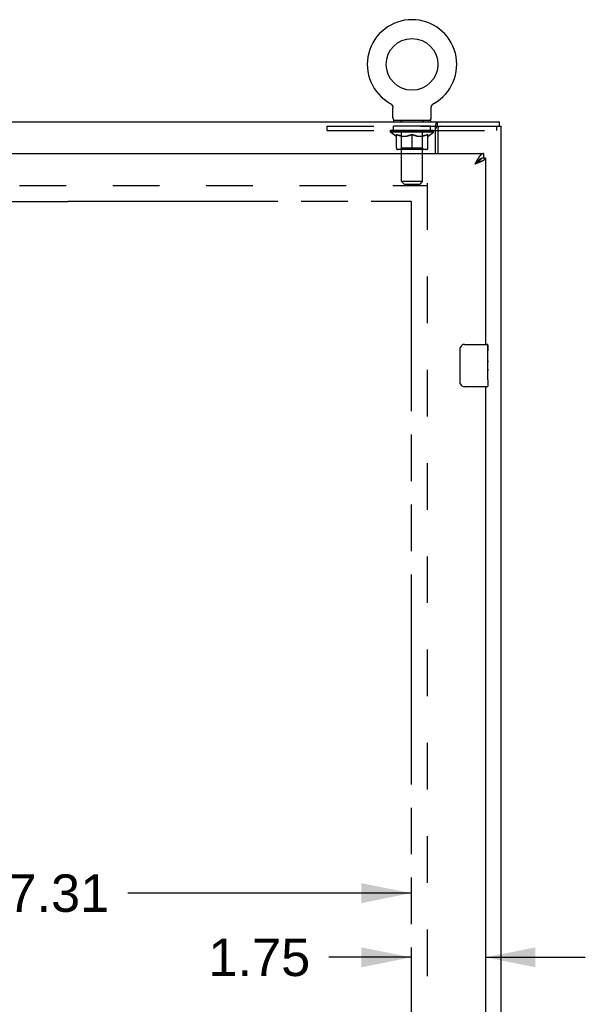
# Model space of a CAD drawing. Header units: inches. Extents: x 0 to 200, y 0 to 129.
# Tile 12 of 21: x 76 to 90, y 79 to 103. Entities that reach past the tile are written whole.
import ezdxf

# ---------------------------------------------------------------- set-up
doc = ezdxf.new("R2010")
doc.units = ezdxf.units.IN
doc.header["$LTSCALE"] = 11
doc.header["$MEASUREMENT"] = 0
doc.linetypes.add('HIDDEN', pattern=[0.2, 0.1, -0.1])
doc.linetypes.add('PHANTOM', pattern=[0.8, 0.45, -0.05, 0.1, -0.05, 0.1, -0.05])
doc.layers.get('0').update_dxf_attribs({"linetype": 'CONTINUOUS'})
for name, color, linetype in [('02___PRT_ALL_AXES', 7, 'CONTINUOUS'), ('AVAILABLE_DOOR_SPACE', 7, 'CONTINUOUS'), ('DEFAULT_2', 8, 'HIDDEN'), ('DIMENSIONS', 7, 'CONTINUOUS')]:
    doc.layers.add(name, color=color, linetype=linetype)
doc.styles.get("Standard").update_dxf_attribs({"font": 'arial.ttf'})
doc.dimstyles.new('DIMSTYLE_1', dxfattribs={"dimtxt": 0.882353, "dimasz": 1.176471, "dimexe": 0.09, "dimexo": 0.07, "dimgap": 0.0375, "dimtad": 0, "dimtih": 1, "dimtoh": 1, "dimzin": 4, "dimdsep": 46, "dimtxsty": 'Standard', "dimblk": '_FILLED', "dimblk1": '_FILLED', "dimblk2": '_FILLED', "dimcen": 0.09, "dimazin": 1, "dimtfac": 1, "dimtdec": 3, "dimtofl": 0, "dimtmove": 0, "dimatfit": 3, "dimldrblk": '_FILLED', "dimfxl": 0, "dimtolj": 1, "dimtzin": 4, "dimarcsym": 0})

# ---------------------------------------------------------------- blocks, each defined once
blk = doc.blocks.new('_FILLED')
at = {"color": 0, "linetype": 'ByBlock'}
blk.add_solid([(0, 0), (-1, 0.2), (-1, -0.2)], dxfattribs=at)
blk = doc.blocks.new('*D6')
at = {"layer": 'DIMENSIONS', "color": 2, "linetype": 'Continuous'}
for p, q in [((85.684, 80.461), (83.747, 80.461)), ((87.434, 80.461), (89.787, 80.461))]:
    blk.add_line(p, q, dxfattribs=at)
at = {"layer": 'DIMENSIONS', "color": 2, "linetype": 'Continuous', "xscale": 1.1764705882, "yscale": 1.1764705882, "zscale": 1.1764705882}
blk.add_blockref('_FILLED', (85.684, 80.461), dxfattribs=at)
at = {"layer": 'DIMENSIONS', "color": 2, "linetype": 'Continuous', "xscale": 1.1764705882, "yscale": 1.1764705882, "zscale": 1.1764705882, "rotation": 180}
blk.add_blockref('_FILLED', (87.434, 80.461), dxfattribs=at)
at = {"layer": 'DIMENSIONS', "color": 2, "linetype": 'Continuous', "insert": (83.306, 80.902), "char_height": 0.8824, "width": 2.39777, "attachment_point": 3, "line_spacing_factor": 0.9}
blk.add_mtext('1.75', dxfattribs=at)
blk = doc.blocks.new('*D7')
at = {"layer": 'DIMENSIONS', "color": 2, "linetype": 'Continuous'}
for p, q in [((68.372, 81.975), (75.045, 81.975)), ((85.684, 81.975), (79.011, 81.975))]:
    blk.add_line(p, q, dxfattribs=at)
at = {"layer": 'DIMENSIONS', "color": 2, "linetype": 'Continuous', "xscale": 1.1764705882, "yscale": 1.1764705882, "zscale": 1.1764705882, "rotation": 180}
blk.add_blockref('_FILLED', (68.372, 81.975), dxfattribs=at)
at = {"layer": 'DIMENSIONS', "color": 2, "linetype": 'Continuous', "xscale": 1.1764705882, "yscale": 1.1764705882, "zscale": 1.1764705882}
blk.add_blockref('_FILLED', (85.684, 81.975), dxfattribs=at)
at = {"layer": 'DIMENSIONS', "color": 2, "linetype": 'Continuous', "insert": (77.028, 82.416), "char_height": 0.8824, "width": 3.08332, "attachment_point": 2, "line_spacing_factor": 0.9}
blk.add_mtext('17.31', dxfattribs=at)

msp = doc.modelspace()

# ---------------------------------------------------------------- linework, layer by layer
at = {"color": 7, "linetype": 'Continuous'}
for p, q in [((85.19, 100.6), (85.19, 100.6)), ((85.19, 100.6), (85.193, 100.597)), ((85.193, 100.597), (85.197, 100.595)), ((85.197, 100.595), (85.201, 100.593)), ((85.201, 100.593), (85.204, 100.59)), ((85.204, 100.59), (85.208, 100.587)), ((85.208, 100.587), (85.211, 100.584)), ((85.211, 100.584), (85.215, 100.581)), ((85.214, 100.581), (85.218, 100.578)), ((85.218, 100.578), (85.221, 100.575)), ((85.221, 100.575), (85.224, 100.572)), ((85.224, 100.572), (85.226, 100.568)), ((85.226, 100.568), (85.229, 100.565)), ((85.229, 100.565), (85.232, 100.561)), ((85.232, 100.561), (85.234, 100.557)), ((85.234, 100.557), (85.236, 100.554)), ((85.236, 100.554), (85.239, 100.55)), ((85.239, 100.55), (85.241, 100.546)), ((85.241, 100.546), (85.243, 100.542)), ((86.168, 100.542), (86.17, 100.546)), ((86.17, 100.546), (86.172, 100.55)), ((86.172, 100.55), (86.174, 100.554)), ((86.174, 100.554), (86.177, 100.557)), ((86.177, 100.557), (86.179, 100.561)), ((86.179, 100.561), (86.182, 100.565)), ((86.182, 100.565), (86.184, 100.568)), ((86.184, 100.568), (86.187, 100.572)), ((86.187, 100.572), (86.19, 100.575)), ((86.19, 100.575), (86.193, 100.578)), ((86.193, 100.578), (86.196, 100.581)), ((86.196, 100.581), (86.2, 100.584)), ((86.2, 100.584), (86.203, 100.587)), ((86.203, 100.587), (86.206, 100.59)), ((86.206, 100.59), (86.21, 100.593)), ((86.21, 100.593), (86.214, 100.595)), ((86.214, 100.595), (86.217, 100.597)), ((86.214, 100.595), (86.215, 100.596)), ((86.217, 100.597), (86.221, 100.6)), ((86.221, 100.6), (86.221, 100.6)), ((85.243, 100.542), (85.244, 100.538)), ((85.244, 100.538), (85.246, 100.534)), ((85.246, 100.534), (85.247, 100.529)), ((85.247, 100.529), (85.249, 100.525)), ((85.249, 100.525), (85.25, 100.521)), ((85.253, 100.495), (85.253, 100.491)), ((85.253, 100.255), (85.253, 100.491)), ((86.157, 100.491), (86.157, 100.495)), ((86.157, 100.255), (86.157, 100.491)), ((86.158, 100.503), (86.159, 100.508)), ((86.159, 100.512), (86.16, 100.517)), ((86.16, 100.517), (86.161, 100.521)), ((86.161, 100.521), (86.162, 100.525)), ((86.162, 100.525), (86.164, 100.529)), ((86.164, 100.529), (86.165, 100.534)), ((86.165, 100.534), (86.167, 100.538)), ((86.167, 100.538), (86.168, 100.542)), ((39.861, 100.165), (87.757, 100.165)), ((85.268, 100.195), (85.268, 100.165)), ((86.143, 100.195), (85.268, 100.195)), ((86.143, 100.195), (86.143, 100.165)), ((86.302, 100.061), (86.302, 100.165)), ((87.757, 100.165), (87.757, 100.061)), ((86.257, 99.415), (86.257, 100.068)), ((86.257, 99.957), (86.31, 99.957)), ((87.392, 99.415), (87.392, 99.311)), ((87.204, 99.186), (87.188, 99.168)), ((87.196, 99.174), (87.188, 99.168)), ((87.209, 99.182), (87.196, 99.174)), ((87.213, 99.196), (87.204, 99.186)), ((87.217, 99.187), (87.209, 99.182)), ((87.22, 99.203), (87.213, 99.196)), ((87.225, 99.192), (87.217, 99.187)), ((87.226, 99.21), (87.22, 99.203)), ((87.233, 99.197), (87.225, 99.192)), ((87.33, 99.295), (87.328, 99.294)), ((87.434, 99.311), (87.392, 99.311)), ((86.84, 94.015), (86.84, 94.815)), ((86.939, 94.915), (87.479, 94.915)), ((87.494, 94.9), (87.494, 94.761)), ((87.494, 94.53), (87.494, 94.499)), ((87.494, 94.333), (87.494, 94.3)), ((87.494, 94.076), (87.494, 93.93)), ((87.479, 93.915), (86.939, 93.915))]:
    msp.add_line(p, q, dxfattribs=at)
at = {"color": 3, "linetype": 'Continuous'}
for p, q in [((86.302, 100.061), (87.809, 100.061)), ((86.31, 99.998), (86.31, 99.415)), ((87.809, 40.269), (87.809, 100.061)), ((64.789, 99.415), (87.392, 99.415)), ((87.204, 99.199), (87.188, 99.168)), ((87.206, 99.175), (87.188, 99.168)), ((87.21, 99.211), (87.204, 99.199)), ((87.223, 99.181), (87.206, 99.175)), ((87.217, 99.222), (87.21, 99.211)), ((87.235, 99.186), (87.223, 99.181)), ((87.246, 99.19), (87.235, 99.186)), ((87.257, 99.194), (87.246, 99.19)), ((87.285, 99.205), (87.274, 99.201)), ((87.434, 99.311), (87.434, 94.915)), ((87.434, 93.915), (87.434, 70.665))]:
    msp.add_line(p, q, dxfattribs=at)
at = {"color": 7, "linetype": 'Continuous'}
for points in [[(85.25, 100.521), (85.251, 100.517), (85.252, 100.512)], [(85.251, 100.517), (85.252, 100.512), (85.252, 100.508), (85.253, 100.503), (85.253, 100.499), (85.253, 100.495)], [(85.253, 100.503), (85.253, 100.499), (85.253, 100.495)], [(86.157, 100.491), (86.157, 100.495), (86.158, 100.499), (86.158, 100.503), (86.159, 100.508), (86.159, 100.512)], [(86.257, 100.068), (86.258, 100.07), (86.26, 100.073), (86.261, 100.076), (86.262, 100.08), (86.264, 100.084), (86.265, 100.089), (86.266, 100.094), (86.267, 100.099), (86.269, 100.104)], [(86.269, 100.104), (86.271, 100.114), (86.272, 100.119), (86.273, 100.124), (86.275, 100.129), (86.276, 100.134), (86.278, 100.139), (86.279, 100.143), (86.281, 100.147), (86.283, 100.151), (86.284, 100.154), (86.286, 100.156), (86.289, 100.159), (86.291, 100.161), (86.293, 100.163), (86.296, 100.164), (86.298, 100.164), (86.3, 100.165), (86.302, 100.165)], [(87.328, 99.294), (87.325, 99.292), (87.322, 99.291), (87.319, 99.289), (87.316, 99.287), (87.313, 99.285), (87.309, 99.283), (87.306, 99.281), (87.303, 99.279), (87.3, 99.276), (87.297, 99.274), (87.293, 99.272), (87.29, 99.269), (87.287, 99.267), (87.284, 99.264), (87.281, 99.261), (87.277, 99.259), (87.274, 99.256), (87.271, 99.253), (87.268, 99.25), (87.265, 99.248), (87.261, 99.245), (87.258, 99.242), (87.255, 99.239), (87.252, 99.236), (87.249, 99.232), (87.245, 99.229), (87.242, 99.226), (87.239, 99.223), (87.236, 99.22), (87.233, 99.216), (87.226, 99.21)], [(87.328, 99.294), (87.327, 99.292), (87.327, 99.29), (87.326, 99.287), (87.324, 99.284), (87.323, 99.282), (87.322, 99.279), (87.32, 99.277), (87.319, 99.274), (87.317, 99.271), (87.315, 99.269), (87.313, 99.266), (87.311, 99.263), (87.309, 99.261), (87.307, 99.258), (87.305, 99.255), (87.302, 99.253), (87.3, 99.25), (87.297, 99.248), (87.294, 99.245), (87.292, 99.242), (87.289, 99.24), (87.286, 99.237), (87.283, 99.234), (87.28, 99.232), (87.276, 99.229), (87.273, 99.226), (87.27, 99.224), (87.266, 99.221), (87.263, 99.219), (87.259, 99.216), (87.256, 99.213), (87.252, 99.211), (87.248, 99.208), (87.244, 99.205), (87.241, 99.203), (87.237, 99.2), (87.233, 99.197)], [(87.392, 99.311), (87.389, 99.311), (87.386, 99.311), (87.383, 99.31), (87.38, 99.31), (87.376, 99.31), (87.373, 99.309), (87.37, 99.309), (87.367, 99.308), (87.364, 99.307), (87.36, 99.307), (87.357, 99.306), (87.354, 99.305), (87.351, 99.304), (87.348, 99.303), (87.345, 99.301), (87.341, 99.3), (87.338, 99.299), (87.335, 99.297), (87.332, 99.296), (87.33, 99.295)], [(86.84, 94.815), (86.84, 94.821), (86.84, 94.827), (86.841, 94.834), (86.843, 94.839), (86.844, 94.845), (86.846, 94.851)], [(86.846, 93.979), (86.844, 93.984), (86.843, 93.99), (86.841, 93.996), (86.84, 94.002), (86.84, 94.009), (86.84, 94.015)]]:
    msp.add_lwpolyline(points, dxfattribs=at)
at = {"color": 3, "linetype": 'Continuous'}
for points in [[(86.257, 100.005), (86.259, 100.005), (86.261, 100.006), (86.263, 100.007), (86.265, 100.008), (86.267, 100.009), (86.269, 100.01), (86.271, 100.012), (86.272, 100.014), (86.274, 100.016), (86.275, 100.018), (86.277, 100.02), (86.278, 100.022), (86.279, 100.025), (86.28, 100.027), (86.282, 100.03), (86.283, 100.033), (86.284, 100.036), (86.286, 100.041)], [(86.286, 100.041), (86.287, 100.044), (86.288, 100.046), (86.289, 100.049), (86.29, 100.051), (86.291, 100.053), (86.293, 100.055), (86.294, 100.057), (86.295, 100.058), (86.297, 100.059), (86.298, 100.06), (86.3, 100.061), (86.301, 100.061), (86.302, 100.061)], [(87.392, 99.415), (87.389, 99.415), (87.386, 99.415), (87.383, 99.414), (87.38, 99.414), (87.376, 99.413), (87.373, 99.412), (87.37, 99.411), (87.367, 99.41), (87.364, 99.409), (87.36, 99.407), (87.357, 99.406), (87.354, 99.404), (87.351, 99.402), (87.348, 99.4), (87.345, 99.398), (87.341, 99.396), (87.338, 99.394), (87.335, 99.391), (87.332, 99.389), (87.329, 99.386), (87.325, 99.383), (87.322, 99.38), (87.319, 99.377), (87.316, 99.373), (87.313, 99.37), (87.309, 99.366), (87.306, 99.363), (87.303, 99.359), (87.3, 99.355), (87.297, 99.351), (87.293, 99.347), (87.29, 99.343), (87.287, 99.338), (87.284, 99.334), (87.281, 99.329), (87.277, 99.325), (87.274, 99.32), (87.271, 99.315)], [(87.271, 99.315), (87.268, 99.31), (87.265, 99.305), (87.261, 99.3), (87.258, 99.295), (87.255, 99.29), (87.252, 99.285), (87.249, 99.279), (87.245, 99.274), (87.242, 99.268), (87.239, 99.263), (87.236, 99.257), (87.233, 99.251), (87.229, 99.246), (87.226, 99.24), (87.223, 99.234), (87.217, 99.222)], [(87.274, 99.201), (87.263, 99.196), (87.257, 99.194)], [(87.331, 99.225), (87.326, 99.222), (87.321, 99.22), (87.316, 99.218), (87.311, 99.216), (87.306, 99.214), (87.301, 99.212), (87.296, 99.209), (87.29, 99.207), (87.285, 99.205)], [(87.434, 99.311), (87.434, 99.309), (87.434, 99.307), (87.434, 99.304), (87.433, 99.302), (87.433, 99.3), (87.432, 99.298), (87.431, 99.296), (87.43, 99.294), (87.429, 99.291), (87.427, 99.289), (87.426, 99.287), (87.424, 99.285), (87.423, 99.283), (87.421, 99.281), (87.419, 99.278), (87.417, 99.276), (87.415, 99.274), (87.412, 99.272), (87.41, 99.27), (87.407, 99.268), (87.404, 99.266), (87.401, 99.263), (87.398, 99.261), (87.395, 99.259), (87.392, 99.257), (87.389, 99.255), (87.385, 99.253), (87.382, 99.25), (87.378, 99.248), (87.374, 99.246), (87.37, 99.244), (87.366, 99.242), (87.362, 99.24), (87.358, 99.237), (87.354, 99.235), (87.349, 99.233), (87.345, 99.231), (87.34, 99.229), (87.336, 99.227), (87.331, 99.225)]]:
    msp.add_lwpolyline(points, dxfattribs=at)
at = {"color": 7, "linetype": 'Continuous'}
msp.add_circle((85.705, 101.519), 0.609, dxfattribs=at)
for centre, radius, start, end in [((85.705, 101.519), 1.054, 299.1042, 240.8958), ((85.313, 100.255), 0.06, 180, 270), ((86.097, 100.255), 0.06, 270, 360), ((86.939, 94.815), 0.1, 90, 158.7946), ((87.479, 94.9), 0.015, 0, 90), ((86.939, 94.015), 0.1, 201.1999, 270), ((87.479, 93.93), 0.015, 270, 360)]:
    msp.add_arc(centre, radius, start, end, dxfattribs=at)
at = {"color": 3, "linetype": 'Continuous'}
msp.add_arc((86.372, 99.998), 0.0625, 90, 180, dxfattribs=at)
at = {"layer": '02___PRT_ALL_AXES', "color": 8, "linetype": 'HIDDEN'}
for p, q in [((85.268, 99.957), (85.268, 100.061)), ((86.143, 100.061), (85.268, 100.061)), ((86.143, 99.957), (85.268, 99.957)), ((86.143, 99.957), (86.143, 100.061))]:
    msp.add_line(p, q, dxfattribs=at)
at = {"layer": '02___PRT_ALL_AXES', "color": 7, "linetype": 'Continuous'}
for p, q in [((87.487, 94.761), (87.487, 94.53)), ((87.494, 94.761), (87.487, 94.761)), ((87.494, 94.336), (87.494, 94.9)), ((87.494, 94.593), (87.487, 94.593)), ((87.494, 94.53), (87.487, 94.53)), ((87.487, 94.3), (87.487, 94.163)), ((87.494, 94.3), (87.487, 94.3)), ((87.494, 94.494), (87.489, 94.494)), ((87.493, 94.361), (87.491, 94.383)), ((87.493, 94.363), (87.494, 94.363)), ((87.494, 94.076), (87.494, 94.333)), ((87.489, 94.132), (87.494, 94.132)), ((87.494, 94.076), (87.494, 93.93))]:
    msp.add_line(p, q, dxfattribs=at)
for points in [[(87.491, 94.383), (87.49, 94.394), (87.489, 94.406), (87.489, 94.419), (87.488, 94.431), (87.488, 94.444), (87.487, 94.457), (87.488, 94.47), (87.488, 94.482), (87.489, 94.495), (87.489, 94.507), (87.49, 94.519)], [(87.494, 94.333), (87.494, 94.341), (87.494, 94.351), (87.493, 94.361)], [(87.489, 94.127), (87.488, 94.136), (87.488, 94.145), (87.488, 94.154), (87.487, 94.163)], [(87.494, 94.076), (87.494, 94.079), (87.494, 94.084), (87.493, 94.089), (87.493, 94.096), (87.492, 94.103), (87.491, 94.11), (87.49, 94.118), (87.489, 94.127)]]:
    msp.add_lwpolyline(points, dxfattribs=at)
msp.add_ellipse((87.231, 94.499), major_axis=(0.263, 0), ratio=0.432808, start_param=0, end_param=0.179988, dxfattribs=at)
at = {"layer": 'AVAILABLE_DOOR_SPACE', "color": 4, "linetype": 'PHANTOM'}
for p, q in [((74.591, 98.289), (77.591, 98.289)), ((77.591, 98.289), (77.591, 98.29)), ((77.591, 98.29), (85.684, 98.29)), ((85.684, 98.29), (85.684, 42.04))]:
    msp.add_line(p, q, dxfattribs=at)
at = {"layer": 'DEFAULT_2', "color": 8, "linetype": 'HIDDEN'}
for p, q in [((85.19, 100.6), (85.19, 100.6)), ((85.196, 100.596), (85.197, 100.595)), ((86.221, 100.6), (86.221, 100.6)), ((85.455, 100.195), (85.455, 100.165)), ((85.456, 98.755), (85.456, 100.165)), ((85.954, 98.755), (85.954, 100.165)), ((85.955, 100.195), (85.955, 100.165)), ((83.705, 99.957), (83.705, 100.061)), ((83.705, 100.061), (86.302, 100.061)), ((83.705, 99.957), (86.257, 99.957)), ((85.199, 99.92), (85.199, 99.957)), ((86.212, 99.92), (85.199, 99.92)), ((85.327, 99.83), (85.199, 99.92)), ((85.207, 99.952), (85.207, 99.957)), ((85.214, 99.949), (85.214, 99.952)), ((85.214, 99.949), (86.197, 99.949)), ((85.221, 99.949), (85.221, 99.952)), ((85.222, 99.949), (85.222, 99.952)), ((85.23, 99.952), (85.23, 99.957)), ((85.243, 99.949), (85.243, 99.952)), ((85.244, 99.949), (85.244, 99.952)), ((85.267, 99.952), (85.267, 99.957)), ((85.279, 99.949), (85.279, 99.952)), ((85.281, 99.949), (85.281, 99.952)), ((85.444, 99.951), (85.283, 99.951)), ((85.318, 99.952), (85.318, 99.957)), ((85.319, 99.949), (85.319, 99.951)), ((85.319, 99.949), (85.319, 99.951)), ((85.322, 99.949), (85.322, 99.951)), ((85.327, 99.949), (85.327, 99.952)), ((85.327, 99.949), (85.327, 99.951)), ((85.33, 99.949), (85.33, 99.952)), ((85.333, 99.949), (85.333, 99.952)), ((85.335, 99.54), (85.335, 99.865)), ((85.336, 99.949), (85.336, 99.951)), ((85.348, 99.949), (85.348, 99.951)), ((85.362, 99.949), (85.362, 99.951)), ((85.363, 99.949), (85.363, 99.953)), ((85.379, 99.949), (85.379, 99.951)), ((85.379, 99.949), (85.379, 99.951)), ((85.38, 99.952), (85.38, 99.957)), ((85.388, 99.949), (85.388, 99.952)), ((85.391, 99.949), (85.391, 99.952)), ((85.399, 99.949), (85.399, 99.951)), ((85.408, 99.949), (85.408, 99.955)), ((85.42, 99.949), (85.42, 99.951)), ((85.422, 99.949), (85.422, 99.951)), ((85.444, 99.949), (85.444, 99.951)), ((85.498, 99.951), (85.448, 99.951)), ((85.452, 99.952), (85.452, 99.957)), ((85.455, 99.542), (85.455, 99.917)), ((85.458, 99.949), (85.458, 99.952)), ((85.462, 99.949), (85.462, 99.952)), ((85.466, 99.949), (85.466, 99.956)), ((85.47, 99.949), (85.47, 99.951)), ((85.478, 99.949), (85.478, 99.951)), ((85.498, 99.949), (85.498, 99.951)), ((85.558, 99.951), (85.51, 99.951)), ((85.526, 99.949), (85.526, 99.951)), ((85.532, 99.952), (85.532, 99.957)), ((85.535, 99.949), (85.535, 99.952)), ((85.537, 99.949), (85.537, 99.956)), ((85.539, 99.949), (85.539, 99.952)), ((85.545, 99.949), (85.545, 99.952)), ((85.558, 99.949), (85.558, 99.951)), ((85.622, 99.951), (85.578, 99.951)), ((85.589, 99.949), (85.589, 99.951)), ((85.614, 99.951), (85.676, 99.955)), ((85.618, 99.952), (85.618, 99.957)), ((85.618, 99.952), (85.618, 99.957)), ((85.618, 99.957), (85.618, 99.957)), ((85.618, 99.949), (85.618, 99.952)), ((85.621, 99.949), (85.621, 99.952)), ((85.622, 99.949), (85.622, 99.952)), ((85.622, 99.949), (85.622, 99.951)), ((85.65, 99.951), (85.702, 99.951)), ((85.655, 99.949), (85.655, 99.951)), ((85.659, 99.951), (85.659, 99.954)), ((85.676, 99.951), (85.676, 99.955)), ((85.689, 99.949), (85.689, 99.951)), ((85.703, 99.952), (85.703, 99.952)), ((85.703, 99.949), (85.703, 99.952)), ((85.703, 99.949), (85.703, 99.952)), ((85.705, 99.952), (85.705, 99.957)), ((85.705, 99.957), (85.797, 99.951)), ((85.705, 99.511), (85.705, 99.865)), ((85.707, 99.949), (85.707, 99.952)), ((85.707, 99.952), (85.708, 99.952)), ((85.708, 99.949), (85.708, 99.952)), ((85.722, 99.949), (85.722, 99.951)), ((85.722, 99.951), (85.761, 99.951)), ((85.756, 99.949), (85.756, 99.951)), ((85.789, 99.949), (85.789, 99.952)), ((85.789, 99.949), (85.789, 99.951)), ((85.789, 99.951), (85.833, 99.951)), ((85.79, 99.949), (85.79, 99.952)), ((85.793, 99.952), (85.793, 99.957)), ((85.793, 99.952), (85.793, 99.957)), ((85.793, 99.957), (85.793, 99.957)), ((85.793, 99.949), (85.793, 99.952)), ((85.822, 99.949), (85.822, 99.951)), ((85.853, 99.949), (85.853, 99.951)), ((85.853, 99.951), (85.901, 99.951)), ((85.866, 99.949), (85.866, 99.952)), ((85.872, 99.949), (85.872, 99.952)), ((85.874, 99.949), (85.874, 99.956)), ((85.876, 99.949), (85.876, 99.952)), ((85.879, 99.952), (85.879, 99.957)), ((85.884, 99.949), (85.884, 99.951)), ((85.913, 99.949), (85.913, 99.951)), ((85.913, 99.951), (85.963, 99.951)), ((85.932, 99.949), (85.932, 99.951)), ((85.941, 99.949), (85.941, 99.951)), ((85.945, 99.949), (85.945, 99.956)), ((85.949, 99.949), (85.949, 99.952)), ((85.953, 99.949), (85.953, 99.952)), ((85.955, 99.542), (85.955, 99.917)), ((85.959, 99.952), (85.959, 99.957)), ((85.967, 99.949), (85.967, 99.951)), ((85.967, 99.951), (86.128, 99.951)), ((85.989, 99.949), (85.989, 99.951)), ((85.991, 99.949), (85.991, 99.951)), ((86.003, 99.949), (86.003, 99.955)), ((86.012, 99.949), (86.012, 99.951)), ((86.02, 99.949), (86.02, 99.952)), ((86.023, 99.949), (86.023, 99.952)), ((86.031, 99.952), (86.031, 99.957)), ((86.032, 99.949), (86.032, 99.951)), ((86.032, 99.949), (86.032, 99.951)), ((86.048, 99.949), (86.048, 99.953)), ((86.049, 99.949), (86.049, 99.951)), ((86.063, 99.949), (86.063, 99.951)), ((86.074, 99.949), (86.074, 99.951)), ((86.076, 99.54), (86.076, 99.865)), ((86.078, 99.949), (86.078, 99.952)), ((86.081, 99.949), (86.081, 99.952)), ((86.083, 99.949), (86.083, 99.952)), ((86.083, 99.949), (86.083, 99.951)), ((86.084, 99.83), (86.212, 99.92)), ((86.089, 99.949), (86.089, 99.951)), ((86.092, 99.949), (86.092, 99.951)), ((86.092, 99.949), (86.092, 99.951)), ((86.093, 99.952), (86.093, 99.957)), ((86.13, 99.949), (86.13, 99.952)), ((86.132, 99.949), (86.132, 99.952)), ((86.144, 99.952), (86.144, 99.957)), ((86.167, 99.949), (86.167, 99.952)), ((86.168, 99.949), (86.168, 99.952)), ((86.181, 99.952), (86.181, 99.957)), ((86.189, 99.949), (86.189, 99.952)), ((86.19, 99.949), (86.19, 99.952)), ((86.197, 99.949), (86.197, 99.952)), ((86.204, 99.952), (86.204, 99.957)), ((86.212, 99.92), (86.212, 99.957)), ((86.31, 99.957), (87.705, 99.957)), ((87.705, 99.957), (87.705, 100.061)), ((85.327, 99.83), (85.335, 99.83)), ((85.449, 99.83), (85.592, 99.83)), ((85.818, 99.83), (85.962, 99.83)), ((86.076, 99.83), (86.084, 99.83)), ((86.046, 99.511), (85.365, 99.511)), ((85.455, 99.542), (85.424, 99.511)), ((85.955, 99.542), (85.455, 99.542)), ((85.955, 99.542), (85.987, 99.511)), ((85.954, 98.755), (85.456, 98.755)), ((85.516, 98.695), (85.456, 98.755)), ((85.516, 98.695), (85.894, 98.695)), ((85.894, 98.695), (85.954, 98.755)), ((86.059, 98.717), (86.059, 41.613)), ((65.455, 98.665), (86.059, 98.665))]:
    msp.add_line(p, q, dxfattribs=at)
for points in [[(85.455, 99.83), (85.435, 99.834), (85.415, 99.838), (85.395, 99.844), (85.376, 99.85), (85.355, 99.857), (85.335, 99.865)], [(85.335, 99.864), (85.355, 99.857), (85.374, 99.85), (85.393, 99.844), (85.411, 99.839), (85.43, 99.834), (85.449, 99.83)], [(85.705, 99.865), (85.685, 99.857), (85.664, 99.85), (85.644, 99.844), (85.624, 99.838), (85.604, 99.834), (85.585, 99.83)], [(85.592, 99.83), (85.611, 99.834), (85.63, 99.839), (85.648, 99.844), (85.667, 99.85), (85.686, 99.856), (85.705, 99.864)], [(85.826, 99.83), (85.806, 99.834), (85.786, 99.839), (85.766, 99.844), (85.746, 99.85), (85.726, 99.857), (85.705, 99.865)], [(85.705, 99.864), (85.725, 99.856), (85.744, 99.85), (85.763, 99.844), (85.781, 99.838), (85.8, 99.834), (85.818, 99.83)], [(86.076, 99.865), (86.055, 99.857), (86.035, 99.85), (86.015, 99.844), (85.995, 99.838), (85.976, 99.834), (85.956, 99.83)], [(85.962, 99.83), (85.981, 99.834), (86, 99.839), (86.018, 99.844), (86.037, 99.85), (86.057, 99.857), (86.076, 99.864)]]:
    msp.add_lwpolyline(points, dxfattribs=at)
for centre, radius, start, end in [((85.426, 100.165), 0.03, 0, 90), ((85.984, 100.165), 0.03, 90, 180), ((85.424, 99.917), 0.0318, 0, 90), ((85.987, 99.917), 0.0318, 90, 180), ((85.365, 99.54), 0.0296, 180, 270), ((86.046, 99.54), 0.0296, 270, 360)]:
    msp.add_arc(centre, radius, start, end, dxfattribs=at)
for centre, major_axis, ratio, start_param, end_param in [((85.705, 99.957), (0.506, 0.005), 0.05963, 2.96643, 3.140963), ((85.183, 99.947), (0.158, 0), 0.060556, 0.430652, 1.470503), ((85.705, 99.957), (0.506, 0), 0.060556, -3.141593, -2.96706), ((85.183, 99.942), (0.158, 0.002), 0.05963, 1.376596, 1.469874), ((85.705, 99.957), (0.506, 0.011), 0.05688, 2.791345, 2.965878), ((85.164, 99.947), (0.158, 0.002), 0.05963, 0.25549, 1.295341), ((85.219, 99.947), (0.158, -0.002), 0.05963, 0.605815, 1.645666), ((85.705, 99.957), (0.506, -0.005), 0.05963, -2.96643, -2.791898), ((85.219, 99.942), (0.158, 0), 0.060556, 1.551758, 1.645036), ((85.164, 99.942), (0.158, 0.003), 0.05688, 1.20151, 1.294789), ((85.22, 99.944), (0.131, 0.001), 0.05963, 1.065228, 1.614276), ((85.204, 99.944), (0.131, 0.003), 0.05688, 0.890143, 1.43919), ((85.25, 99.944), (0.131, 0), 0.060556, 1.240391, 1.789438), ((85.705, 99.957), (0.506, 0.015), 0.052395, 2.616403, 2.790936), ((85.161, 99.947), (0.158, 0.003), 0.05688, 0.080405, 1.120256), ((85.269, 99.947), (0.158, -0.003), 0.05688, 0.7809, 1.820751), ((85.705, 99.957), (0.506, -0.011), 0.05688, -2.791345, -2.616812), ((85.269, 99.942), (0.158, -0.002), 0.05963, 1.72692, 1.820198), ((85.161, 99.942), (0.158, 0.005), 0.052395, 1.026568, 1.119847), ((85.203, 99.944), (0.131, 0.004), 0.052395, 0.715201, 1.264248), ((85.295, 99.944), (0.131, -0.001), 0.05963, 1.415553, 1.9646), ((85.705, 99.957), (0.506, 0.02), 0.046319, 2.441654, 2.616187), ((85.332, 99.947), (0.158, -0.005), 0.052395, 0.955842, 1.995693), ((85.705, 99.957), (0.506, -0.015), 0.052395, -2.616403, -2.44187), ((85.175, 99.947), (0.158, 0.005), 0.052395, -0.094537, 0.945314), ((85.332, 99.942), (0.158, -0.003), 0.05688, 1.902006, 1.995284), ((85.175, 99.942), (0.158, 0.006), 0.046319, 0.851819, 0.945098), ((85.218, 99.944), (0.131, 0.005), 0.046319, 0.540452, 1.089499), ((85.351, 99.944), (0.131, -0.003), 0.05688, 1.590638, 2.139686), ((85.705, 99.957), (0.506, 0.024), 0.038841, 2.267123, 2.441656), ((85.407, 99.947), (0.158, -0.006), 0.046319, 1.130591, 2.170442), ((85.204, 99.947), (0.158, 0.006), 0.046319, -0.269286, 0.770565), ((85.705, 99.957), (0.506, -0.02), 0.046319, -2.441654, -2.267121), ((85.407, 99.942), (0.158, -0.005), 0.052395, 2.076947, 2.170226), ((85.204, 99.942), (0.158, 0.007), 0.038841, 0.677289, 0.770567), ((85.248, 99.944), (0.131, 0.006), 0.038841, 0.365921, 0.914969), ((85.419, 99.944), (0.131, -0.004), 0.052395, 1.76558, 2.314627), ((85.705, 99.957), (0.506, 0.027), 0.030195, 2.09281, 2.267343), ((85.491, 99.947), (0.158, -0.007), 0.038841, 1.305122, 2.344973), ((85.249, 99.947), (0.158, 0.007), 0.038841, -0.443817, 0.596034), ((85.705, 99.957), (0.506, -0.024), 0.038841, -2.267123, -2.092591), ((85.491, 99.942), (0.158, -0.006), 0.046319, 2.251696, 2.344975), ((85.249, 99.942), (0.158, 0.008), 0.030195, 0.502975, 0.596254), ((85.291, 99.944), (0.131, 0.007), 0.030195, 0.191608, 0.740655), ((85.495, 99.944), (0.131, -0.005), 0.046319, 1.940329, 2.489376), ((85.308, 99.947), (0.158, 0.008), 0.030195, -0.61813, 0.421721), ((85.705, 99.957), (0.506, 0.029), 0.020645, 1.918687, 2.09322), ((85.581, 99.947), (0.158, -0.008), 0.030195, 1.479435, 2.519286), ((85.705, 99.957), (0.506, -0.027), 0.030195, -2.09281, -1.918277), ((85.581, 99.942), (0.158, -0.007), 0.038841, 2.426227, 2.519505), ((85.308, 99.942), (0.158, 0.009), 0.020645, 0.328852, 0.422131), ((85.347, 99.944), (0.131, 0.007), 0.020645, 0.017485, 0.566532), ((85.578, 99.944), (0.131, -0.006), 0.038841, 2.11486, 2.663907), ((85.379, 99.947), (0.158, 0.009), 0.020645, -0.792253, 0.247598), ((85.705, 99.957), (0.506, 0.03), 0.010478, 1.744704, 1.919237), ((85.675, 99.947), (0.158, -0.009), 0.020645, 1.653558, 2.693409), ((85.705, 99.957), (0.506, -0.029), 0.020645, -1.918687, -1.744154), ((85.675, 99.942), (0.158, -0.008), 0.030195, 2.60054, 2.693819), ((85.379, 99.942), (0.158, 0.009), 0.010478, 0.154869, 0.248148), ((85.414, 99.944), (0.131, 0.008), 0.010478, 6.126688, 6.675735), ((85.665, 99.944), (0.131, -0.007), 0.030195, 2.289173, 2.83822), ((85.46, 99.947), (0.158, 0.009), 0.010478, -0.966236, -0.000846), ((85.77, 99.947), (0.158, -0.009), 0.010478, 1.827541, 2.867392), ((85.705, 99.957), (0.506, -0.03), 0.010478, -1.744704, -1.570171), ((85.77, 99.942), (0.158, -0.009), 0.020645, 2.774664, 2.867942), ((85.752, 99.944), (0.131, -0.007), 0.020645, 2.463296, 3.012344), ((85.641, 99.947), (0.158, 0.009), 0.010478, 0.274201, 1.314052), ((85.572, 99.944), (0.131, 0.008), 0.010478, -0.000298, 0.504314), ((85.548, 99.942), (0.158, 0.009), 0.010478, 0.192946, 0.399283), ((85.705, 99.957), (0.506, 0.03), 0.010478, -1.578586, -1.396888), ((85.863, 99.942), (0.158, -0.009), 0.010478, 2.948646, 3.041925), ((85.839, 99.944), (0.131, -0.008), 0.010478, 2.637279, 3.142076), ((85.736, 99.947), (0.158, 0.009), 0.020645, 0.448184, 1.488034), ((85.658, 99.944), (0.131, 0.007), 0.020645, 0.129249, 0.678296), ((85.641, 99.942), (0.158, 0.009), 0.020645, 0.273651, 0.366929), ((85.705, 99.957), (0.506, 0.029), 0.020645, -1.397439, -1.222906), ((85.951, 99.947), (0.158, -0.009), 0.010478, -3.140747, -2.175357), ((85.705, 99.957), (0.506, -0.03), 0.010478, 1.222355, 1.396888), ((85.83, 99.947), (0.158, 0.008), 0.030195, 0.622307, 1.662158), ((85.746, 99.944), (0.131, 0.007), 0.030195, 0.303372, 0.852419), ((85.997, 99.944), (0.131, -0.008), 0.010478, 2.749043, 3.29809), ((86.032, 99.947), (0.158, -0.009), 0.020645, 2.893995, 3.933846), ((85.736, 99.942), (0.158, 0.008), 0.030195, 0.447774, 0.541052), ((86.032, 99.942), (0.158, -0.009), 0.010478, 2.893445, 2.986723), ((85.92, 99.947), (0.158, 0.007), 0.038841, 0.79662, 1.836471), ((85.705, 99.957), (0.506, 0.027), 0.030195, -1.223315, -1.048783), ((85.705, 99.957), (0.506, -0.029), 0.020645, 1.048373, 1.222906), ((85.833, 99.944), (0.131, 0.006), 0.038841, 0.477686, 1.026733), ((86.064, 99.944), (0.131, -0.007), 0.020645, 2.57506, 3.124108), ((86.103, 99.947), (0.158, -0.008), 0.030195, 2.719872, 3.759723), ((86.004, 99.947), (0.158, 0.006), 0.046319, 0.971151, 2.011002), ((85.83, 99.942), (0.158, 0.007), 0.038841, 0.622087, 0.715366), ((86.103, 99.942), (0.158, -0.009), 0.020645, 2.719462, 2.812741), ((85.705, 99.957), (0.506, 0.024), 0.038841, -1.049002, -0.874469), ((85.705, 99.957), (0.506, -0.027), 0.030195, 0.87425, 1.048783), ((85.916, 99.944), (0.131, 0.005), 0.046319, 0.652216, 1.201263), ((86.079, 99.947), (0.158, 0.005), 0.052395, 1.1459, 2.185751), ((86.12, 99.944), (0.131, -0.007), 0.030195, 2.400937, 2.949985), ((86.162, 99.947), (0.158, -0.007), 0.038841, 2.545558, 3.585409), ((85.992, 99.944), (0.131, 0.004), 0.052395, 0.826965, 1.376012), ((85.92, 99.942), (0.158, 0.006), 0.046319, 0.796618, 0.889896), ((86.162, 99.942), (0.158, -0.008), 0.030195, 2.545339, 2.638617), ((86.142, 99.947), (0.158, 0.003), 0.05688, 1.320842, 2.360692), ((85.705, 99.957), (0.506, 0.02), 0.046319, -0.874471, -0.699939), ((85.705, 99.957), (0.506, -0.024), 0.038841, 0.699936, 0.874469), ((86.207, 99.947), (0.158, -0.006), 0.046319, 2.371028, 3.410879), ((86.163, 99.944), (0.131, -0.006), 0.038841, 2.226624, 2.775671), ((86.192, 99.947), (0.158, 0.002), 0.05963, 1.495927, 2.535778), ((86.059, 99.944), (0.131, 0.003), 0.05688, 1.001907, 1.550954), ((86.236, 99.947), (0.158, -0.005), 0.052395, 2.196279, 3.23613), ((86.193, 99.944), (0.131, -0.005), 0.046319, 2.052093, 2.601141), ((86.004, 99.942), (0.158, 0.005), 0.052395, 0.971367, 1.064645), ((86.207, 99.942), (0.158, -0.007), 0.038841, 2.371026, 2.464304), ((86.227, 99.947), (0.158, 0), 0.060556, 1.671089, 2.71094), ((86.25, 99.947), (0.158, -0.003), 0.05688, 2.021337, 3.061188), ((85.705, 99.957), (0.506, 0.015), 0.052395, -0.699723, -0.52519), ((85.705, 99.957), (0.506, -0.02), 0.046319, 0.525406, 0.699939), ((86.247, 99.947), (0.158, -0.002), 0.05963, 1.846251, 2.886102), ((86.116, 99.944), (0.131, 0.001), 0.05963, 1.176993, 1.72604), ((86.208, 99.944), (0.131, -0.004), 0.052395, 1.877344, 2.426392), ((86.161, 99.944), (0.131, 0), 0.060556, 1.352155, 1.901202), ((86.207, 99.944), (0.131, -0.003), 0.05688, 1.702402, 2.25145), ((86.191, 99.944), (0.131, -0.001), 0.05963, 1.527317, 2.076364), ((86.079, 99.942), (0.158, 0.003), 0.05688, 1.146309, 1.239587), ((86.236, 99.942), (0.158, -0.006), 0.046319, 2.196495, 2.289773), ((85.705, 99.957), (0.506, 0.011), 0.05688, -0.524781, -0.350248), ((85.705, 99.957), (0.506, -0.015), 0.052395, 0.350657, 0.52519), ((86.142, 99.942), (0.158, 0.002), 0.05963, 1.321394, 1.414673), ((86.25, 99.942), (0.158, -0.005), 0.052395, 2.021746, 2.115024), ((85.705, 99.957), (0.506, 0.005), 0.05963, -0.349695, -0.175162), ((85.705, 99.957), (0.506, -0.011), 0.05688, 0.175715, 0.350248), ((86.192, 99.942), (0.158, 0), 0.060556, 1.496556, 1.589835), ((86.247, 99.942), (0.158, -0.003), 0.05688, 1.846804, 1.940083), ((86.227, 99.942), (0.158, -0.002), 0.05963, 1.671719, 1.764997), ((85.705, 99.957), (0.506, 0), 0.060556, -0.174533, 0), ((85.705, 99.957), (0.506, -0.005), 0.05963, 0.000629, 0.175162)]:
    msp.add_ellipse(centre, major_axis=major_axis, ratio=ratio, start_param=start_param, end_param=end_param, dxfattribs=at)

# ---------------------------------------------------------------- dimensions: what is measured, and where the dimension line sits
at = {"layer": 'DIMENSIONS', "color": 2, "linetype": 'Continuous'}
dim = msp.add_linear_dim(base=(68.372, 81.975), p1=(85.684, 98.29), p2=(68.372, 98.29), angle=180, dimstyle='DIMSTYLE_1', dxfattribs=at)
dim.commit()
dim.dimension.update_dxf_attribs({"geometry": '*D7', "text_midpoint": (76.98, 81.97), "dimtype": 160})
dim = msp.add_linear_dim(base=(87.434, 80.461), p1=(85.684, 98.29), p2=(87.434, 92.707), dimstyle='DIMSTYLE_1', dxfattribs=at)
dim.commit()
dim.dimension.update_dxf_attribs({"geometry": '*D6', "text_midpoint": (82.149, 80.456), "dimtype": 160})

doc.saveas('drawing.dxf')
